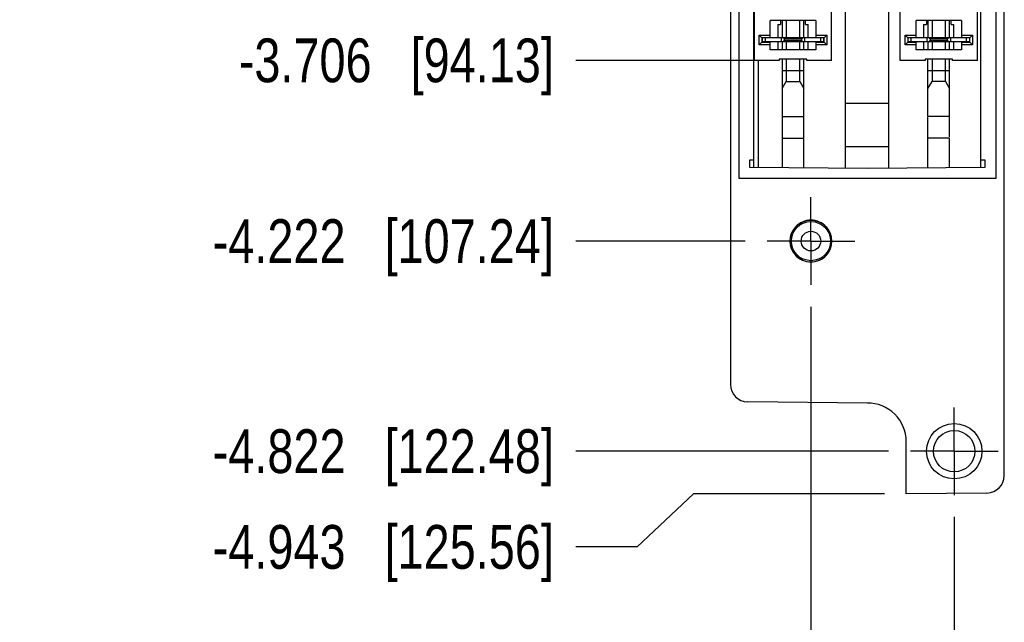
# Model space of a CAD drawing. Header units: inches. Extents: x 0 to 22, y 0 to 17.
# Tile 3 of 61: x 1.9 to 4.7, y 5.8 to 7.5. Entities that reach past the tile are written whole.
import ezdxf

# ---------------------------------------------------------------- set-up
doc = ezdxf.new("R2010")
doc.units = ezdxf.units.IN
doc.header["$LTSCALE"] = 1.21
doc.header["$MEASUREMENT"] = 0
doc.linetypes.add('CENTER', pattern=[0.6, 0.375, -0.075, 0.075, -0.075])
doc.layers.get('0').update_dxf_attribs({"linetype": 'CONTINUOUS'})
doc.layers.add('02___PRT_ALL_AXES', color=7, linetype='CONTINUOUS')
doc.layers.add('DIMENSIONS', color=7, linetype='CONTINUOUS')
doc.styles.get("Standard").update_dxf_attribs({"font": 'txt', "width": 0.8})
doc.dimstyles.new('DIMSTYLE_1', dxfattribs={"dimtxt": 0.125, "dimasz": 0.18, "dimexe": 0.18, "dimexo": 0.0625, "dimgap": 0.09, "dimtad": 0, "dimtih": 1, "dimtoh": 1, "dimdec": 3, "dimzin": 4, "dimdsep": 46, "dimtxsty": 'STANDARD', "dimblk": '_FILLED', "dimblk1": '_FILLED', "dimblk2": '_FILLED', "dimcen": 0.09, "dimadec": 0, "dimazin": 0, "dimtp": 0.01, "dimtm": 0.01, "dimtfac": 1, "dimtdec": 3, "dimtofl": 0, "dimtmove": 0, "dimatfit": 3, "dimldrblk": '_FILLED', "dimfxl": 1, "dimtolj": 1, "dimtzin": 4, "dimarcsym": 0})

# ---------------------------------------------------------------- blocks, each defined once
blk = doc.blocks.new('*D8')
at = {"layer": 'DIMENSIONS', "color": 2, "linetype": 'CONTINUOUS'}
blk.add_line((4.1166, 6.6816), (4.1166, 5.6988), dxfattribs=at)
at = {"layer": 'DIMENSIONS', "color": 2, "linetype": 'CONTINUOUS', "insert": (4.0541, 5.6363), "char_height": 0.125, "width": 1.125, "attachment_point": 3, "rotation": 90, "line_spacing_factor": 0.9}
blk.add_mtext('.087{\\Ftxt.shx;\\W1.000000;\\H0.125000; }[2.21]', dxfattribs=at)
blk = doc.blocks.new('_FILLED')
at = {"color": 0, "linetype": 'BYBLOCK'}
blk.add_solid([(0, 0), (-1, 0.174), (-1, -0.174)], dxfattribs=at)
blk = doc.blocks.new('*D9')
at = {"layer": 'DIMENSIONS', "color": 2, "linetype": 'CONTINUOUS'}
blk.add_line((4.5256, 6.0816), (4.5256, 5.6988), dxfattribs=at)
at = {"layer": 'DIMENSIONS', "color": 2, "linetype": 'CONTINUOUS', "insert": (4.4631, 5.6363), "char_height": 0.125, "width": 1.125, "attachment_point": 3, "rotation": 90, "line_spacing_factor": 0.9}
blk.add_mtext('.496{\\Ftxt.shx;\\W1.000000;\\H0.125000; }[12.6]', dxfattribs=at)
blk = doc.blocks.new('*D14')
at = {"layer": 'DIMENSIONS', "color": 2, "linetype": 'CONTINUOUS'}
blk.add_line((3.9634, 7.3854), (3.4451, 7.3854), dxfattribs=at)
at = {"layer": 'DIMENSIONS', "color": 2, "linetype": 'CONTINUOUS', "insert": (3.3826, 7.4479), "char_height": 0.125, "width": 1.425, "attachment_point": 3, "line_spacing_factor": 0.9}
blk.add_mtext('-3.706{\\Ftxt.shx;\\W1.000000;\\H0.125000; }[94.13]', dxfattribs=at)
blk = doc.blocks.new('*D15')
at = {"layer": 'DIMENSIONS', "color": 2, "linetype": 'CONTINUOUS'}
blk.add_line((3.929, 6.8692), (3.4451, 6.8692), dxfattribs=at)
at = {"layer": 'DIMENSIONS', "color": 2, "linetype": 'CONTINUOUS', "insert": (3.3826, 6.9317), "char_height": 0.125, "width": 1.525, "attachment_point": 3, "line_spacing_factor": 0.9}
blk.add_mtext('-4.222{\\Ftxt.shx;\\W1.000000;\\H0.125000; }[107.24]', dxfattribs=at)
blk = doc.blocks.new('*D16')
at = {"layer": 'DIMENSIONS', "color": 2, "linetype": 'CONTINUOUS'}
blk.add_line((4.338, 6.2692), (3.4451, 6.2692), dxfattribs=at)
at = {"layer": 'DIMENSIONS', "color": 2, "linetype": 'CONTINUOUS', "insert": (3.3826, 6.3317), "char_height": 0.125, "width": 1.525, "attachment_point": 3, "line_spacing_factor": 0.9}
blk.add_mtext('-4.822{\\Ftxt.shx;\\W1.000000;\\H0.125000; }[122.48]', dxfattribs=at)
blk = doc.blocks.new('*D17')
at = {"layer": 'DIMENSIONS', "color": 2, "linetype": 'CONTINUOUS'}
for p, q in [((3.7808, 6.1478), (3.6202, 5.9959)), ((4.3261, 6.1478), (3.7808, 6.1478)), ((3.6202, 5.9959), (3.4451, 5.9959))]:
    blk.add_line(p, q, dxfattribs=at)
at = {"layer": 'DIMENSIONS', "color": 2, "linetype": 'CONTINUOUS', "insert": (3.3826, 6.0584), "char_height": 0.125, "width": 1.525, "attachment_point": 3, "line_spacing_factor": 0.9}
blk.add_mtext('-4.943{\\Ftxt.shx;\\W1.000000;\\H0.125000; }[125.56]', dxfattribs=at)

msp = doc.modelspace()

# ---------------------------------------------------------------- linework, layer by layer
at = {"color": 7, "linetype": 'CONTINUOUS'}
for p, q in [((3.8866, 11.1607), (3.8866, 6.4598)), ((4.6686, 6.1998), (4.6686, 10.9007)), ((3.9112, 7.0476), (3.9112, 10.3128)), ((4.644, 10.3128), (4.644, 7.0476)), ((3.9532, 7.0806), (3.9532, 10.2802)), ((4.2144, 10.2823), (4.2144, 7.0782)), ((4.3394, 7.0781), (4.3394, 10.2823)), ((4.602, 7.0802), (4.602, 10.2799)), ((3.9551, 7.3854), (3.9551, 10.2201)), ((4.1755, 7.3854), (4.1755, 10.2201)), ((4.3713, 7.3854), (4.3713, 10.2201)), ((4.5918, 7.3854), (4.5918, 10.2201)), ((4.1303, 7.4996), (4.0003, 7.4996)), ((4.0003, 7.4494), (4.0003, 7.4996)), ((4.022, 7.4878), (4.0299, 7.4878)), ((4.022, 7.4878), (4.022, 7.4494)), ((4.0299, 7.4996), (4.0299, 7.4878)), ((4.0343, 7.4996), (4.0343, 7.4494)), ((4.0458, 7.4996), (4.0458, 7.4494)), ((4.0847, 7.4494), (4.0847, 7.4996)), ((4.0963, 7.4494), (4.0963, 7.4996)), ((4.1007, 7.4878), (4.1007, 7.4996)), ((4.1007, 7.4878), (4.1086, 7.4878)), ((4.1086, 7.4494), (4.1086, 7.4878)), ((4.1303, 7.4996), (4.1303, 7.4494)), ((4.5465, 7.4996), (4.4166, 7.4996)), ((4.4166, 7.4494), (4.4166, 7.4996)), ((4.4383, 7.4878), (4.4461, 7.4878)), ((4.4383, 7.4878), (4.4383, 7.4494)), ((4.4461, 7.4996), (4.4461, 7.4878)), ((4.4506, 7.4996), (4.4506, 7.4494)), ((4.4622, 7.4996), (4.4622, 7.4494)), ((4.5011, 7.4494), (4.5011, 7.4996)), ((4.5126, 7.4494), (4.5126, 7.4996)), ((4.517, 7.4878), (4.517, 7.4996)), ((4.517, 7.4878), (4.5249, 7.4878)), ((4.5249, 7.4494), (4.5249, 7.4878)), ((4.5465, 7.4996), (4.5465, 7.4494)), ((3.9689, 7.4573), (4.0003, 7.4573)), ((3.9689, 7.4573), (3.9767, 7.4494)), ((3.9689, 7.4297), (3.9689, 7.4573)), ((4.1539, 7.4494), (3.9767, 7.4494)), ((3.9767, 7.4494), (3.9767, 7.4376)), ((3.9778, 7.4376), (3.9778, 7.4494)), ((4.1303, 7.4573), (4.1618, 7.4573)), ((4.1528, 7.4494), (4.1528, 7.4376)), ((4.1618, 7.4573), (4.1539, 7.4494)), ((4.1539, 7.4376), (4.1539, 7.4494)), ((4.1618, 7.4573), (4.1618, 7.4297)), ((4.3851, 7.4573), (4.4166, 7.4573)), ((4.3851, 7.4573), (4.393, 7.4494)), ((4.3851, 7.4297), (4.3851, 7.4573)), ((4.5702, 7.4494), (4.393, 7.4494)), ((4.393, 7.4494), (4.393, 7.4376)), ((4.3941, 7.4376), (4.3941, 7.4494)), ((4.5465, 7.4573), (4.578, 7.4573)), ((4.5691, 7.4494), (4.5691, 7.4376)), ((4.578, 7.4573), (4.5702, 7.4494)), ((4.5702, 7.4376), (4.5702, 7.4494)), ((4.578, 7.4573), (4.578, 7.4297)), ((3.9689, 7.4297), (3.9767, 7.4376)), ((4.0003, 7.4297), (3.9689, 7.4297)), ((3.9767, 7.4376), (4.0003, 7.4376)), ((3.9778, 7.4394), (4.1528, 7.4394)), ((3.9877, 7.4376), (3.9877, 7.4394)), ((4.0003, 7.415), (4.0003, 7.4394)), ((4.022, 7.4394), (4.022, 7.415)), ((4.0343, 7.4394), (4.0343, 7.415)), ((4.0904, 7.4469), (4.0403, 7.4469)), ((4.0403, 7.4469), (4.0403, 7.4419)), ((4.0903, 7.4419), (4.0403, 7.4419)), ((4.0458, 7.4394), (4.0458, 7.415)), ((4.0847, 7.415), (4.0847, 7.4394)), ((4.0903, 7.4419), (4.0903, 7.4469)), ((4.0963, 7.415), (4.0963, 7.4394)), ((4.1086, 7.415), (4.1086, 7.4394)), ((4.1303, 7.4394), (4.1303, 7.415)), ((4.1303, 7.4376), (4.1539, 7.4376)), ((4.1618, 7.4297), (4.1303, 7.4297)), ((4.1429, 7.4394), (4.1429, 7.4376)), ((4.1618, 7.4297), (4.1539, 7.4376)), ((4.3851, 7.4297), (4.393, 7.4376)), ((4.4166, 7.4297), (4.3851, 7.4297)), ((4.393, 7.4376), (4.4166, 7.4376)), ((4.3941, 7.4394), (4.5691, 7.4394)), ((4.404, 7.4376), (4.404, 7.4394)), ((4.4166, 7.415), (4.4166, 7.4394)), ((4.4383, 7.4394), (4.4383, 7.415)), ((4.4506, 7.4394), (4.4506, 7.415)), ((4.5066, 7.4469), (4.4566, 7.4469)), ((4.4566, 7.4469), (4.4566, 7.4419)), ((4.5066, 7.4419), (4.4566, 7.4419)), ((4.4622, 7.4394), (4.4622, 7.415)), ((4.5011, 7.415), (4.5011, 7.4394)), ((4.5066, 7.4419), (4.5066, 7.4469)), ((4.5126, 7.415), (4.5126, 7.4394)), ((4.5249, 7.415), (4.5249, 7.4394)), ((4.5465, 7.4394), (4.5465, 7.415)), ((4.5465, 7.4376), (4.5702, 7.4376)), ((4.578, 7.4297), (4.5465, 7.4297)), ((4.5592, 7.4394), (4.5592, 7.4376)), ((4.578, 7.4297), (4.5702, 7.4376)), ((4.1303, 7.415), (4.0003, 7.415)), ((4.5465, 7.415), (4.4166, 7.415)), ((4.0259, 7.3854), (3.9551, 7.3854)), ((3.9663, 7.3854), (3.9663, 7.0804)), ((4.1047, 7.389), (4.0259, 7.389)), ((4.0259, 7.389), (4.0259, 7.3854)), ((4.0343, 7.389), (4.0343, 7.0798)), ((4.0458, 7.389), (4.0458, 7.3252)), ((4.0847, 7.3252), (4.0847, 7.389)), ((4.0963, 7.0792), (4.0963, 7.389)), ((4.1047, 7.3854), (4.1047, 7.389)), ((4.1755, 7.3854), (4.1047, 7.3854)), ((4.4422, 7.3854), (4.3713, 7.3854)), ((4.5209, 7.389), (4.4422, 7.389)), ((4.4422, 7.389), (4.4422, 7.3854)), ((4.4506, 7.2252), (4.4506, 7.389)), ((4.4622, 7.389), (4.4622, 7.3252)), ((4.5011, 7.3252), (4.5011, 7.389)), ((4.5126, 7.1672), (4.5126, 7.389)), ((4.5209, 7.3854), (4.5209, 7.389)), ((4.5918, 7.3854), (4.5209, 7.3854)), ((4.0343, 7.3052), (4.0458, 7.3252)), ((4.0458, 7.3252), (4.0847, 7.3252)), ((4.0847, 7.3252), (4.0963, 7.3052)), ((4.4506, 7.3052), (4.4622, 7.3252)), ((4.5011, 7.3252), (4.4622, 7.3252)), ((4.5011, 7.3252), (4.5126, 7.3052)), ((4.0343, 7.2252), (4.0963, 7.2252)), ((4.5126, 7.2252), (4.4506, 7.2252)), ((4.4506, 7.0791), (4.4506, 7.2229)), ((4.0343, 7.1632), (4.0963, 7.1632)), ((4.5126, 7.1632), (4.4506, 7.1632)), ((4.5126, 7.0796), (4.5126, 7.1632)), ((4.3394, 7.1382), (4.2144, 7.1382)), ((3.9532, 7.1002), (3.9412, 7.1002)), ((3.9412, 7.1002), (3.9412, 7.0807)), ((4.614, 7.1002), (4.602, 7.1002)), ((4.614, 7.0803), (4.614, 7.1002)), ((3.9412, 7.0807), (4.2776, 7.0776)), ((4.2776, 7.0776), (4.614, 7.0803)), ((4.644, 7.0476), (3.9112, 7.0476)), ((4.0723, 6.9092), (4.0729, 6.9092)), ((4.1603, 6.9092), (4.1609, 6.9092)), ((4.0729, 6.8292), (4.0723, 6.8292)), ((4.1609, 6.8292), (4.1603, 6.8292)), ((4.2776, 6.4068), (3.9362, 6.4098)), ((4.3886, 6.1478), (4.3886, 6.2968)), ((4.619, 6.1498), (4.3886, 6.1478))]:
    msp.add_line(p, q, dxfattribs=at)
at = {"color": 9, "linetype": 'CONTINUOUS'}
for p, q in [((3.9858, 7.4494), (3.9858, 7.4394)), ((4.0323, 7.4394), (4.0323, 7.4494)), ((4.0983, 7.4494), (4.0983, 7.4394)), ((4.1448, 7.4394), (4.1448, 7.4494)), ((4.4021, 7.4494), (4.4021, 7.4394)), ((4.4486, 7.4394), (4.4486, 7.4494)), ((4.5146, 7.4494), (4.5146, 7.4394)), ((4.5611, 7.4394), (4.5611, 7.4494)), ((4.0343, 7.3562), (4.0963, 7.3562)), ((4.4506, 7.3562), (4.5126, 7.3562)), ((4.2144, 7.2632), (4.3394, 7.2632))]:
    msp.add_line(p, q, dxfattribs=at)
at = {"color": 7, "linetype": 'CONTINUOUS'}
for centre, radius in [((4.1166, 6.8692), 0.056), ((4.1166, 6.8692), 0.028), ((4.5256, 6.2692), 0.0791), ((4.5256, 6.2692), 0.0591)]:
    msp.add_circle(centre, radius, dxfattribs=at)
for centre, radius, start, end in [((4.1166, 6.8692), 0.0597, 42.0587, 137.9413), ((4.1166, 6.8692), 0.0593, 42.4453, 137.5547), ((4.1166, 6.8692), 0.06, 137.6069, 222.3931), ((4.1166, 6.8692), 0.06, 317.6069, 42.3931), ((4.1166, 6.8692), 0.0597, 222.0587, 317.9413), ((4.1166, 6.8692), 0.0593, 222.4453, 317.5547), ((3.9366, 6.4598), 0.05, 180, 269.5), ((4.2786, 6.2968), 0.11, 0, 90.5212), ((4.6186, 6.1998), 0.05, 270.5, 360)]:
    msp.add_arc(centre, radius, start, end, dxfattribs=at)
for centre, major_axis, start_param, end_param in [((4.0323, 7.4444), (0.008, 0), 0.317824, 0.675132), ((4.0983, 7.4444), (0, 0.008), 0.895665, 1.129794), ((4.4486, 7.4444), (0.008, 0), 0.317824, 0.675132), ((4.5146, 7.4444), (0, 0.008), 0.895665, 1.129794), ((4.0323, 7.4444), (0, 0.008), -2.245928, -2.131096), ((4.0323, 7.4444), (0.008, 0), -0.5603, -0.317824), ((4.0983, 7.4444), (0.008, 0), 2.70059, 2.823769), ((4.0983, 7.4444), (0.008, 0), -2.823769, -2.466461), ((4.4486, 7.4444), (0, 0.008), -2.245928, -2.011799), ((4.4486, 7.4444), (0.008, 0), -0.441002, -0.317824), ((4.5146, 7.4444), (0.008, 0), 2.70059, 2.823769), ((4.5146, 7.4444), (0.008, 0), -2.823769, -2.466461)]:
    msp.add_ellipse(centre, major_axis=major_axis, ratio=1, start_param=start_param, end_param=end_param, dxfattribs=at)
at = {"layer": '02___PRT_ALL_AXES', "color": 7, "linetype": 'CENTER'}
for p, q in [((4.1166, 6.8692), (4.1166, 6.9943)), ((4.1166, 6.8692), (3.9915, 6.8692)), ((4.1166, 6.8692), (4.2417, 6.8692)), ((4.1166, 6.8692), (4.1166, 6.7441)), ((4.5256, 6.2692), (4.5256, 6.3943)), ((4.5256, 6.2692), (4.4005, 6.2692)), ((4.5256, 6.2692), (4.6507, 6.2692)), ((4.5256, 6.2692), (4.5256, 6.1441))]:
    msp.add_line(p, q, dxfattribs=at)

# ---------------------------------------------------------------- dimensions: what is measured, and where the dimension line sits
at = {"layer": 'DIMENSIONS', "color": 2, "linetype": 'CONTINUOUS'}
for feature_location, offset, origin, picture, middle in [((3.929, 6.8692), (-0.4839, 0), (3.9915, 11.0912), '*D15', (2.3701, 6.8692)), ((4.338, 6.2692), (-0.8929, 0), (4.4005, 11.0912), '*D16', (2.3701, 6.2692)), ((4.3261, 6.1478), (-0.881, -0.1519), (4.3886, 11.0912), '*D17', (2.3701, 5.9959)), ((3.9634, 7.3854), (-0.5183, 0), (4.0259, 11.0912), '*D14', (2.4201, 7.3854))]:
    dim = msp.add_ordinate_dim(feature_location=feature_location, offset=offset, dtype=0, origin=origin, text='-<>', dimstyle='DIMSTYLE_1', dxfattribs=at)
    dim.commit()
    dim.dimension.update_dxf_attribs({"geometry": picture, "text_midpoint": middle})
for feature_location, offset, origin, picture, middle in [((4.1166, 6.6816), (0, -0.9828), (4.0296, 6.7441), '*D8', (4.2286, 4.8503)), ((4.5256, 6.0816), (0, -0.3828), (4.0296, 6.1441), '*D9', (4.6376, 4.8503))]:
    dim = msp.add_ordinate_dim(feature_location=feature_location, offset=offset, dtype=1, origin=origin, dimstyle='DIMSTYLE_1', dxfattribs=at)
    dim.commit()
    dim.dimension.update_dxf_attribs({"geometry": picture, "text_midpoint": middle})

doc.saveas('drawing.dxf')
